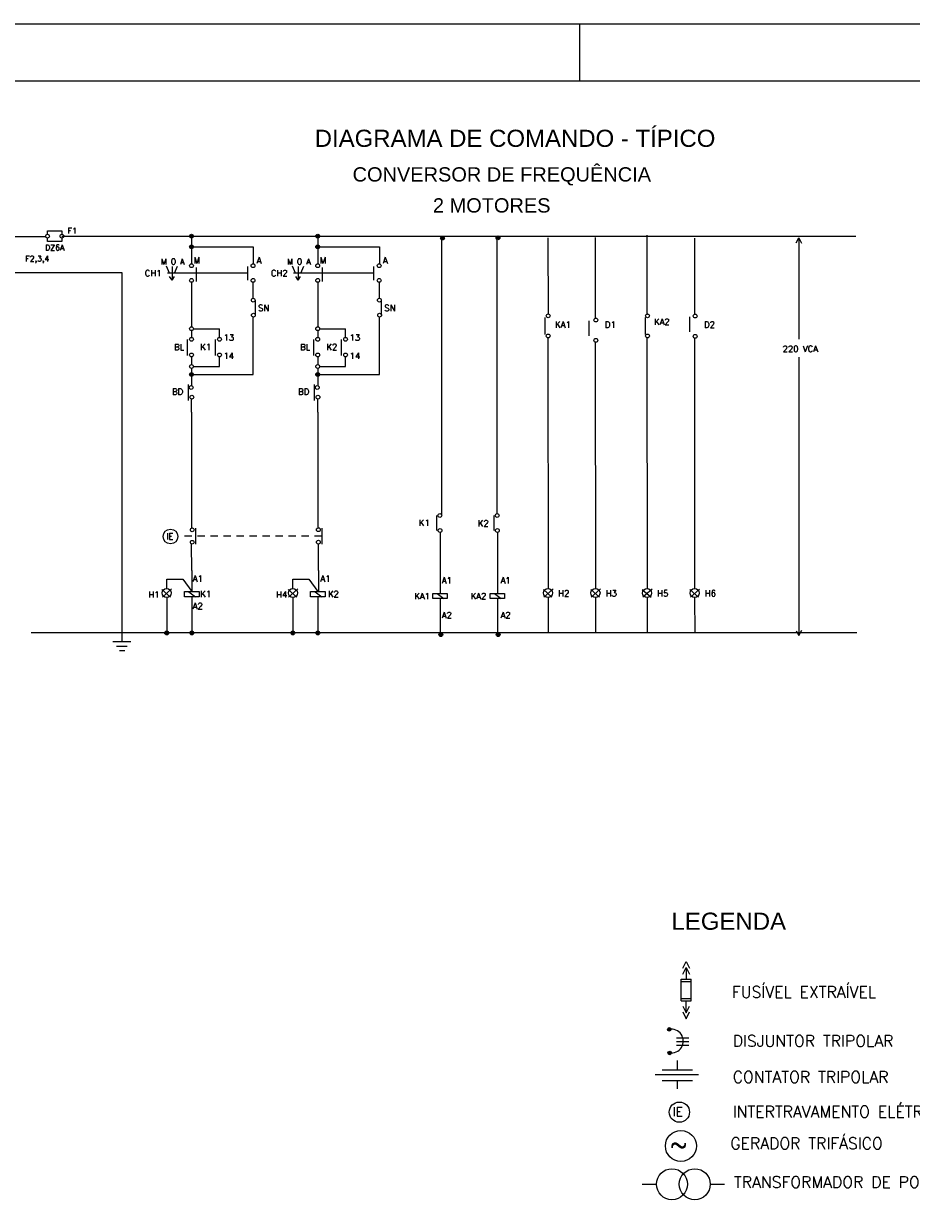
# Model space of a CAD drawing. Header units: millimetres. Extents: x 654.5 to 713.9, y 620.2 to 662.2.
# Tile 5 of 6: x 685.7 to 701.2, y 641.5 to 662.2. Entities that reach past the tile are written whole.
import ezdxf
from ezdxf.enums import TextEntityAlignment as Align

# ---------------------------------------------------------------- set-up
doc = ezdxf.new("R2010")
doc.units = ezdxf.units.MM
doc.linetypes.add('DASHED2', pattern=[9.525, 6.35, -3.175])
for name, color, linetype in [('ARQ-FORMATO', 1, 'Continuous'), ('DIAGRAMA', 8, 'Continuous'), ('ELE_SIMB', 8, 'Continuous'), ('ETXT004', 4, 'Continuous'), ('ETXT0090', 8, 'Continuous')]:
    doc.layers.add(name, color=color, linetype=linetype)
doc.styles.add('ROMANS', font='romans.shx')
doc.styles.add('STYLE-ARIAL_3', font='ARIAL.TTF')

msp = doc.modelspace()

# ---------------------------------------------------------------- hatches: boundary and pattern name
at = {"layer": 'DIAGRAMA', "linetype": 'Continuous'}
for points in [[(688.63, 658.482, 1), (688.564, 658.482, 1)], [(690.836, 658.482, 1), (690.769, 658.482, 1)], [(690.836, 658.482, 1), (690.769, 658.482, 1)], [(693.019, 658.449, 1), (692.953, 658.449, 1)], [(693.989, 658.453, 1), (693.923, 658.453, 1)], [(688.63, 658.296, 1), (688.564, 658.296, 1)], [(690.836, 658.296, 1), (690.769, 658.296, 1)], [(688.63, 656.063, 1), (688.564, 656.063, 1)], [(690.836, 656.063, 1), (690.769, 656.063, 1)], [(688.196, 651.544, 1), (688.13, 651.544, 1)], [(688.634, 651.544, 1), (688.568, 651.544, 1)], [(690.402, 651.544, 1), (690.336, 651.544, 1)], [(690.84, 651.544, 1), (690.773, 651.544, 1)], [(692.99, 651.515, 1), (692.924, 651.515, 1)], [(693.993, 651.515, 1), (693.927, 651.515, 1)]]:
    msp.add_hatch(color=2, dxfattribs=at).paths.add_polyline_path(points)
at = {"layer": 'ELE_SIMB'}
for points in [[(696.922, 644.612, 1), (696.983, 644.612, 1)], [(696.93, 644.199, 1), (696.991, 644.199, 1)]]:
    msp.add_hatch(color=256, dxfattribs=at).paths.add_polyline_path(points)

# ---------------------------------------------------------------- linework, layer by layer
at = {"layer": 'ARQ-FORMATO', "color": 2}
msp.add_line((695.382, 662.198), (695.382, 661.198), dxfattribs=at)
msp.add_lwpolyline([(654.482, 662.198), (713.882, 662.198), (713.882, 620.198), (654.482, 620.198)], close=True, dxfattribs=at)
at = {"layer": 'ARQ-FORMATO'}
msp.add_lwpolyline([(656.982, 621.198), (656.982, 661.198), (712.882, 661.198), (712.882, 621.198)], close=True, dxfattribs=at)
at = {"layer": 'DIAGRAMA', "color": 2, "linetype": 'Continuous'}
for p, q in [((685.446, 658.479), (686.046, 658.479)), ((686.33, 658.482), (688.597, 658.482)), ((688.597, 658.449), (688.597, 658.311)), ((688.63, 658.482), (690.795, 658.482)), ((690.803, 658.449), (690.803, 658.023)), ((690.82, 658.482), (690.836, 658.482)), ((692.972, 653.603), (692.972, 658.416)), ((693.942, 653.631), (693.942, 658.42)), ((694.84, 657.118), (694.833, 658.453)), ((695.664, 657.048), (695.662, 658.46)), ((696.566, 657.108), (696.565, 658.502)), ((697.399, 657.111), (697.398, 658.447)), ((699.172, 658.367), (699.217, 658.453)), ((699.217, 658.453), (699.268, 658.359)), ((699.217, 658.453), (699.217, 656.681)), ((688.597, 658.296), (688.597, 657.999)), ((688.63, 658.296), (689.676, 658.296)), ((689.676, 658.296), (689.676, 657.995)), ((690.803, 658.296), (690.803, 657.999)), ((690.836, 658.296), (691.882, 658.296)), ((691.882, 658.296), (691.882, 657.995)), ((688.211, 657.834), (688.157, 657.956)), ((688.256, 657.955), (688.256, 657.712)), ((688.3, 657.834), (688.354, 657.956)), ((689.573, 657.955), (689.573, 657.712)), ((689.676, 658.102), (689.676, 657.995)), ((690.417, 657.834), (690.363, 657.956)), ((690.462, 657.955), (690.462, 657.712)), ((690.506, 657.834), (690.56, 657.956)), ((691.779, 657.955), (691.779, 657.712)), ((691.882, 658.102), (691.882, 657.995)), ((685.487, 657.85), (687.377, 657.85)), ((687.377, 657.85), (687.377, 652.469)), ((689.573, 657.834), (688.174, 657.834)), ((688.256, 657.712), (688.213, 657.777)), ((688.256, 657.712), (688.299, 657.777)), ((688.678, 657.935), (688.678, 657.692)), ((691.779, 657.834), (690.38, 657.834)), ((690.462, 657.712), (690.419, 657.777)), ((690.462, 657.712), (690.505, 657.777)), ((690.884, 657.935), (690.884, 657.692)), ((688.597, 657.676), (688.597, 656.898)), ((690.803, 657.676), (690.803, 656.898)), ((689.713, 657.101), (689.713, 657.364)), ((691.919, 657.101), (691.919, 657.364)), ((694.777, 657.061), (694.777, 656.764)), ((695.543, 657.002), (695.543, 656.739)), ((696.529, 657.061), (696.529, 656.764)), ((697.304, 657.072), (697.304, 656.809)), ((688.597, 656.831), (688.597, 656.712)), ((690.803, 656.831), (690.803, 656.712)), ((696.57, 652.32), (696.566, 656.708)), ((688.522, 656.674), (688.522, 656.395)), ((689.01, 656.674), (689.01, 656.395)), ((690.728, 656.674), (690.728, 656.395)), ((691.216, 656.674), (691.216, 656.395)), ((694.838, 652.322), (694.835, 656.704)), ((695.667, 652.322), (695.664, 656.628)), ((697.402, 652.321), (697.399, 656.698)), ((688.597, 656.372), (688.597, 656.237)), ((690.803, 656.372), (690.803, 656.237)), ((699.217, 656.368), (699.217, 651.497)), ((688.597, 656.171), (688.597, 656.082)), ((688.597, 656.116), (688.597, 656.096)), ((690.803, 656.171), (690.803, 656.082)), ((690.803, 656.116), (690.803, 656.096)), ((688.538, 655.89), (688.538, 655.611)), ((688.597, 656.03), (688.597, 655.903)), ((688.597, 655.903), (688.597, 655.864)), ((688.63, 656.063), (689.676, 656.063)), ((690.744, 655.89), (690.744, 655.611)), ((690.803, 656.03), (690.803, 655.903)), ((690.803, 655.903), (690.803, 655.864)), ((690.836, 656.063), (691.882, 656.063)), ((688.597, 655.403), (688.597, 655.636)), ((690.803, 655.403), (690.803, 655.636)), ((688.597, 655.403), (688.597, 654.158)), ((690.803, 655.403), (690.803, 654.158)), ((688.597, 654.158), (688.597, 653.378)), ((690.803, 654.158), (690.803, 653.38)), ((692.88, 653.598), (692.88, 653.335)), ((693.883, 653.598), (693.883, 653.335)), ((688.669, 653.376), (688.669, 653.097)), ((690.873, 653.376), (690.873, 653.097)), ((692.943, 653.302), (692.943, 652.236)), ((693.946, 653.302), (693.946, 652.236)), ((688.6, 652.636), (688.599, 653.098)), ((690.816, 652.637), (690.816, 653.099)), ((688.6, 652.636), (688.601, 652.266)), ((690.816, 652.637), (690.817, 652.267)), ((687.377, 652.469), (687.377, 651.393)), ((688.163, 652.482), (688.443, 652.482)), ((688.163, 652.322), (688.163, 652.482)), ((688.443, 652.482), (688.601, 652.266)), ((690.369, 652.322), (690.369, 652.482)), ((690.369, 652.482), (690.649, 652.482)), ((690.649, 652.482), (690.807, 652.266)), ((688.079, 652.306), (688.231, 652.171)), ((688.249, 652.313), (688.089, 652.171)), ((688.163, 652.165), (688.163, 651.577)), ((688.551, 652.265), (688.669, 652.177)), ((688.601, 652.177), (688.601, 651.577)), ((690.285, 652.306), (690.437, 652.171)), ((690.455, 652.313), (690.295, 652.171)), ((690.369, 652.165), (690.369, 651.577)), ((690.757, 652.265), (690.875, 652.177)), ((690.807, 652.177), (690.807, 651.577)), ((692.893, 652.236), (693.011, 652.148)), ((693.896, 652.236), (694.015, 652.148)), ((694.75, 652.306), (694.901, 652.171)), ((694.919, 652.313), (694.759, 652.171)), ((694.838, 651.543), (694.838, 652.164)), ((695.579, 652.306), (695.73, 652.171)), ((695.748, 652.313), (695.588, 652.171)), ((695.667, 651.543), (695.667, 652.164)), ((696.481, 652.303), (696.633, 652.168)), ((696.651, 652.31), (696.491, 652.168)), ((696.57, 651.543), (696.569, 652.162)), ((697.314, 652.304), (697.466, 652.17)), ((697.484, 652.311), (697.324, 652.17)), ((697.403, 651.543), (697.402, 652.163)), ((692.943, 652.148), (692.943, 651.548)), ((693.946, 652.148), (693.946, 651.548)), ((700.231, 651.544), (685.792, 651.544)), ((688.568, 651.544), (687.377, 651.544)), ((690.054, 651.544), (688.634, 651.544)), ((690.773, 651.544), (690.402, 651.544)), ((690.773, 651.544), (690.473, 651.544)), ((699.173, 651.583), (699.218, 651.497)), ((699.218, 651.497), (699.269, 651.591)), ((687.219, 651.393), (687.536, 651.393)), ((687.285, 651.314), (687.47, 651.314)), ((687.338, 651.235), (687.43, 651.235))]:
    msp.add_line(p, q, dxfattribs=at)
at = {"layer": 'DIAGRAMA', "color": 2, "linetype": 'ByBlock'}
for p, q in [((686.573, 658.483), (700.213, 658.483)), ((689.676, 657.398), (689.676, 657.674)), ((691.882, 657.398), (691.882, 657.674))]:
    msp.add_line(p, q, dxfattribs=at)
at = {"layer": 'DIAGRAMA', "color": 2}
for p, q in [((689.676, 657.398), (689.676, 657.398)), ((689.676, 656.712), (689.676, 657.068)), ((691.882, 656.711), (691.882, 657.068)), ((688.63, 656.863), (689.085, 656.863)), ((689.085, 656.712), (689.085, 656.863)), ((689.676, 656.171), (689.676, 656.712)), ((690.836, 656.863), (691.291, 656.863)), ((691.291, 656.712), (691.291, 656.863)), ((691.882, 656.171), (691.882, 656.711)), ((689.085, 656.203), (689.085, 656.372)), ((691.291, 656.203), (691.291, 656.372)), ((688.63, 656.203), (689.085, 656.203)), ((689.676, 656.063), (689.676, 656.171)), ((690.836, 656.203), (691.291, 656.203)), ((691.882, 656.063), (691.882, 656.171))]:
    msp.add_line(p, q, dxfattribs=at)
at = {"layer": 'DIAGRAMA', "color": 2, "linetype": 'DASHED2', "ltscale": 0.02}
msp.add_line((690.873, 653.238), (688.394, 653.236), dxfattribs=at)
at = {"layer": 'DIAGRAMA', "color": 2, "linetype": 'Continuous'}
for points in [[(686.079, 658.515), (686.079, 658.575), (686.329, 658.575), (686.329, 658.515)], [(686.329, 658.449), (686.329, 658.389), (686.079, 658.389), (686.079, 658.449)]]:
    msp.add_lwpolyline(points, dxfattribs=at)
for points in [[(688.474, 652.266), (688.728, 652.266), (688.728, 652.177), (688.474, 652.177)], [(690.68, 652.266), (690.934, 652.266), (690.934, 652.177), (690.68, 652.177)], [(692.816, 652.236), (693.07, 652.236), (693.07, 652.148), (692.816, 652.148)], [(693.819, 652.236), (694.073, 652.236), (694.073, 652.148), (693.819, 652.148)]]:
    msp.add_lwpolyline(points, close=True, dxfattribs=at)
for centre, radius in [((686.079, 658.482), 0.0331), ((686.33, 658.482), 0.0331), ((688.597, 658.482), 0.0331), ((690.803, 658.482), 0.0331), ((690.803, 658.482), 0.0331), ((692.986, 658.449), 0.0331), ((693.956, 658.453), 0.0331), ((688.597, 658.296), 0.0331), ((690.803, 658.296), 0.0331), ((688.597, 657.966), 0.0331), ((689.672, 657.966), 0.0331), ((690.803, 657.966), 0.0331), ((691.878, 657.966), 0.0331), ((688.597, 657.709), 0.0331), ((689.672, 657.709), 0.0331), ((690.803, 657.709), 0.0331), ((691.878, 657.709), 0.0331), ((689.676, 657.364), 0.0331), ((691.882, 657.364), 0.0331), ((689.679, 657.101), 0.0331), ((691.886, 657.101), 0.0331), ((694.835, 657.089), 0.0331), ((696.572, 657.089), 0.0331), ((695.667, 657.016), 0.0331), ((697.406, 657.086), 0.0331), ((688.597, 656.865), 0.0331), ((688.597, 656.679), 0.0331), ((689.085, 656.679), 0.0331), ((690.803, 656.865), 0.0331), ((690.803, 656.679), 0.0331), ((691.291, 656.679), 0.0331), ((694.835, 656.737), 0.0331), ((696.572, 656.737), 0.0331), ((697.406, 656.731), 0.0331), ((695.667, 656.661), 0.0331), ((688.597, 656.405), 0.0331), ((689.085, 656.405), 0.0331), ((690.803, 656.405), 0.0331), ((691.291, 656.405), 0.0331), ((688.597, 656.204), 0.0331), ((688.597, 656.063), 0.0331), ((690.803, 656.204), 0.0331), ((690.803, 656.063), 0.0331), ((688.59, 655.837), 0.0331), ((688.602, 655.668), 0.0331), ((690.796, 655.837), 0.0331), ((690.808, 655.668), 0.0331), ((692.939, 653.598), 0.0331), ((693.942, 653.598), 0.0331), ((688.609, 653.347), 0.0331), ((690.815, 653.349), 0.0331), ((692.943, 653.335), 0.0331), ((693.946, 653.335), 0.0331), ((688.609, 653.13), 0.0331), ((690.815, 653.132), 0.0331), ((688.163, 652.243), 0.079), ((690.369, 652.243), 0.079), ((694.833, 652.243), 0.079), ((695.662, 652.243), 0.079), ((696.565, 652.241), 0.079), ((697.397, 652.242), 0.079), ((688.163, 651.544), 0.0331), ((688.601, 651.544), 0.0331), ((690.369, 651.544), 0.0331), ((690.807, 651.544), 0.0331), ((692.957, 651.515), 0.0331), ((693.96, 651.515), 0.0331)]:
    msp.add_circle(centre, radius, dxfattribs=at)
at = {"layer": 'DIAGRAMA', "color": 2}
msp.add_circle((688.229, 653.231), 0.129, dxfattribs=at)
at = {"layer": 'ELE_SIMB', "linetype": 'Continuous'}
for p, q in [((697.25, 645.696, -4.563), (697.25, 645.489, -4.563)), ((697.161, 645.489, -4.563), (697.338, 645.489, -4.563)), ((697.161, 645.109, -4.563), (697.161, 645.489, -4.563)), ((697.161, 645.447, -4.563), (697.338, 645.447, -4.563)), ((697.338, 645.109, -4.563), (697.338, 645.489, -4.563)), ((697.161, 645.15, -4.563), (697.338, 645.15, -4.563)), ((697.161, 645.109, -4.563), (697.338, 645.109, -4.563)), ((697.25, 644.901, -4.563), (697.25, 645.109, -4.563)), ((697.077, 644.463, -6.083), (697.294, 644.463, -6.083)), ((697.077, 644.399, -6.083), (697.294, 644.399, -6.083)), ((697.077, 644.338, -6.083), (697.294, 644.338, -6.083))]:
    msp.add_line(p, q, dxfattribs=at)
for points, elevation in [([(697.19, 645.681), (697.25, 645.8), (697.309, 645.681)], -4.563), ([(697.19, 645.577), (697.25, 645.696), (697.309, 645.577)], -4.563), ([(697.19, 645.02), (697.25, 644.901), (697.309, 645.02)], -4.563), ([(697.19, 644.916), (697.25, 644.797), (697.309, 644.916)], -4.563), ([(696.831, 643.906), (697.359, 643.906)], -4.563), ([(697.095, 643.906), (697.095, 644.065)], -4.563), ([(696.831, 643.72), (697.359, 643.72)], -4.563), ([(697.095, 643.573), (697.095, 643.72)], -4.563), ([(696.481, 641.904), (696.729, 641.904)], -6.083), ([(697.669, 641.904), (697.917, 641.904)], -6.083)]:
    msp.add_lwpolyline(points, dxfattribs=dict(at, elevation=elevation))
at = {"layer": 'ELE_SIMB', "linetype": 'DASHED2', "ltscale": 20, "elevation": -5.475}
msp.add_lwpolyline([(697.464, 643.815), (696.704, 643.815)], dxfattribs=at)
at = {"layer": 'ELE_SIMB'}
for centre in [(696.952, 644.612, -6.083), (696.96, 644.199, -6.083)]:
    msp.add_circle(centre, 0.0305, dxfattribs=at)
at = {"layer": 'ELE_SIMB', "linetype": 'Continuous'}
for centre, radius in [((697.129, 643.164, -4.563), 0.177), ((697.156, 642.572, -6.083), 0.271), ((697, 641.904, -6.083), 0.271), ((697.399, 641.904, -6.083), 0.271)]:
    msp.add_circle(centre, radius, dxfattribs=at)
msp.add_arc((696.987, 644.407, -6.083), 0.209, 261.6305, 100.5726, dxfattribs=at)

# ---------------------------------------------------------------- texts
at = {"layer": 'DIAGRAMA', "color": 2, "style": 'ROMANS'}
for s, height, p in [('F1', 0.1004, (686.51, 658.578)), ('DZ6A', 0.1004, (686.205, 658.283)), ('F2,3,4', 0.1004, (685.899, 658.074)), ('M O A', 0.1004, (688.268, 658.039)), ('M', 0.109, (688.69, 658.059)), ('A', 0.109, (689.779, 658.059)), ('M O A', 0.1004, (690.474, 658.039)), ('M', 0.109, (690.896, 658.059)), ('A', 0.109, (691.985, 658.059)), ('CH1', 0.1086, (687.926, 657.836)), ('CH2', 0.1086, (690.132, 657.836)), ('SN', 0.1086, (689.859, 657.227)), ('SN', 0.1086, (692.066, 657.227)), ('KA1', 0.1086, (695.092, 656.936)), ('D1', 0.1086, (695.921, 656.936)), ('KA2', 0.1086, (696.823, 656.985)), ('D2', 0.1086, (697.656, 656.936)), ('13', 0.1086, (689.248, 656.71)), ('13', 0.1086, (691.454, 656.71)), ('BL', 0.1086, (688.379, 656.542)), ('K1', 0.1086, (688.845, 656.545)), ('BL', 0.1086, (690.584, 656.542)), ('K2', 0.1086, (691.051, 656.544)), ('220 VCA', 0.1086, (699.244, 656.512)), ('14', 0.1086, (689.248, 656.39)), ('14', 0.1086, (691.454, 656.39)), ('BD', 0.1086, (688.353, 655.763)), ('BD', 0.1086, (690.559, 655.763)), ('K1', 0.1086, (692.668, 653.469)), ('K2', 0.1086, (693.7, 653.461)), ('IE', 0.1086, (688.219, 653.235)), ('A1', 0.1086, (688.706, 652.494)), ('A1', 0.1086, (690.939, 652.494)), ('A1', 0.1086, (693.062, 652.465)), ('A1', 0.1086, (694.091, 652.465)), ('H1', 0.1086, (687.941, 652.216)), ('K1', 0.1086, (688.845, 652.224)), ('H4', 0.1086, (690.173, 652.216)), ('K2', 0.1086, (691.078, 652.224)), ('KA1', 0.1086, (692.631, 652.187)), ('KA2', 0.1086, (693.616, 652.187)), ('H2', 0.1086, (695.107, 652.238)), ('H3', 0.1086, (695.937, 652.238)), ('H5', 0.1086, (696.839, 652.235)), ('H6', 0.1086, (697.672, 652.236)), ('A2', 0.1086, (688.706, 652.015)), ('A2', 0.1086, (693.062, 651.855)), ('A2', 0.1086, (694.091, 651.855))]:
    msp.add_text(s, height=height, dxfattribs=at).set_placement(p, align=Align.MIDDLE)
at = {"layer": 'ELE_SIMB', "linetype": 'Continuous', "style": 'ROMANS'}
for s, height, p in [('IE', 0.158, (697.01, 643.092, -4.563)), ('~', 0.292, (696.966, 642.455, -6.083))]:
    msp.add_text(s, height=height, dxfattribs=at).set_placement(p)
at = {"layer": 'ETXT004', "color": 2, "style": 'STYLE-ARIAL_3'}
for s, height, p in [('DIAGRAMA DE COMANDO - TÍPICO ', 0.3, (690.751, 660.044)), ('CONVERSOR DE FREQUÊNCIA', 0.25, (691.414, 659.438)), (' 2 MOTORES', 0.25, (692.722, 658.896)), ('LEGENDA', 0.3, (696.992, 646.353, -4.563))]:
    msp.add_text(s, height=height, dxfattribs=at).set_placement(p)
at = {"layer": 'ETXT0090', "color": 2, "linetype": 'Continuous', "style": 'ROMANS'}
for s, p in [('FUSÍVEL EXTRAÍVEL', (698.049, 645.165, -4.563)), ('DISJUNTOR TRIPOLAR', (698.062, 644.309, -4.563)), ('CONTATOR TRIPOLAR', (698.062, 643.679, -4.563)), ('INTERTRAVAMENTO ELÉTRICO', (698.062, 643.072, -4.563)), ('GERADOR TRIFÁSICO', (698.021, 642.518, -6.083)), ('TRANSFORMADOR DE POTÊNCIA', (698.084, 641.84, -6.083))]:
    msp.add_text(s, height=0.2, dxfattribs=at).set_placement(p)

doc.saveas('drawing.dxf')
